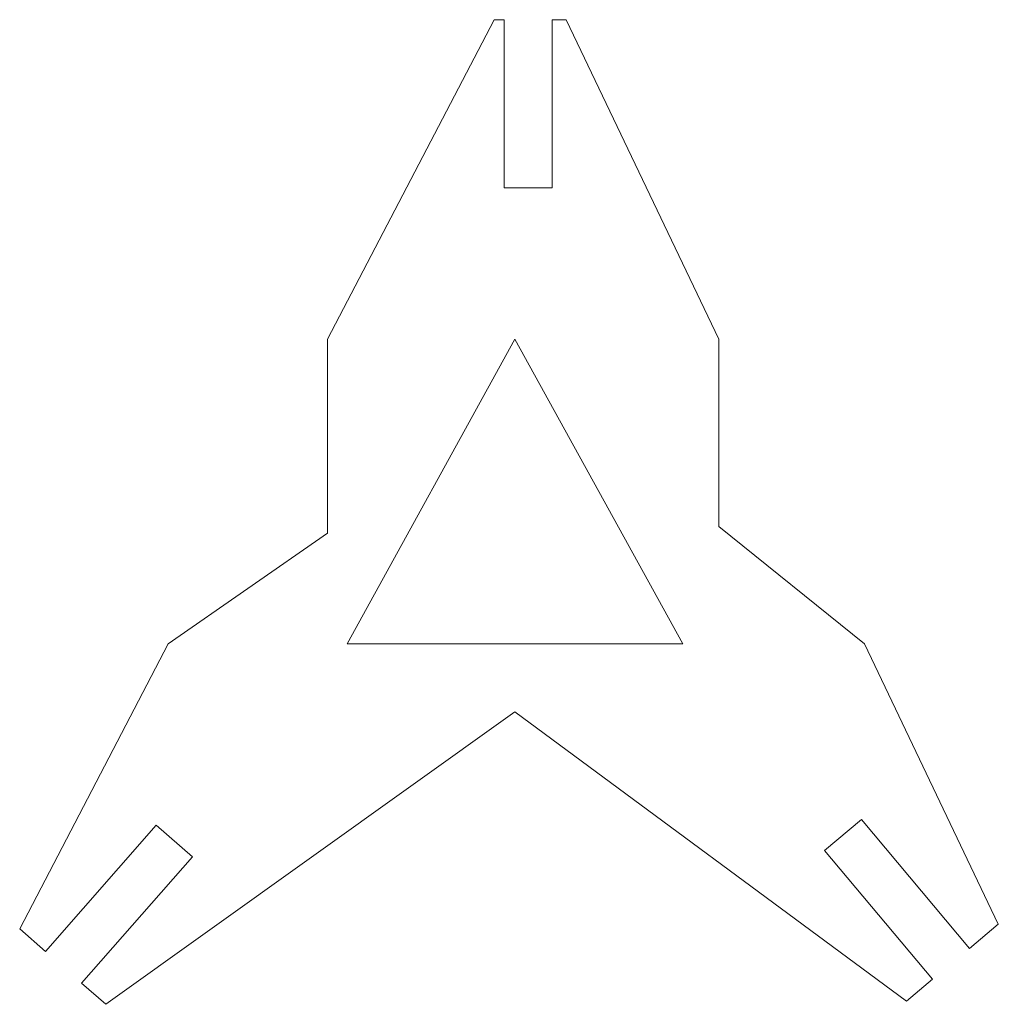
# Model space of a CAD drawing. Header units: inches. Extents: x 0.19 to 1.79, y -1.73 to -0.12.
import ezdxf

# ---------------------------------------------------------------- set-up
doc = ezdxf.new("R2010")
doc.units = ezdxf.units.IN
doc.header["$MEASUREMENT"] = 0

msp = doc.modelspace()

# ---------------------------------------------------------------- linework, layer by layer
at = {"color": 7, "linetype": 'Continuous', "lineweight": 15}
for p, q in [((0.6924, -0.6423), (0.9661, -0.1181)), ((0.9661, -0.1181), (0.9827, -0.1181)), ((0.9827, -0.1181), (0.9827, -0.3937)), ((1.0614, -0.1181), (1.0842, -0.1181)), ((1.0614, -0.1181), (1.0614, -0.3937)), ((1.0842, -0.1181), (1.3347, -0.6423)), ((0.9827, -0.3937), (1.0614, -0.3937)), ((0.6924, -0.9604), (0.6924, -0.6423)), ((1, -0.6423), (0.7247, -1.1422)), ((1.2754, -1.1422), (1, -0.6423)), ((1.3347, -0.6423), (1.3347, -0.9493)), ((1.3347, -0.9493), (1.5736, -1.1422)), ((0.4314, -1.1422), (0.6924, -0.9604)), ((0.1875, -1.6093), (0.4314, -1.1422)), ((0.7247, -1.1422), (1.2754, -1.1422)), ((1.5736, -1.1422), (1.7932, -1.6017)), ((0.3289, -1.7333), (1, -1.2533)), ((1, -1.2533), (1.6427, -1.7279)), ((1.5685, -1.4304), (1.5082, -1.481)), ((1.7457, -1.6416), (1.5685, -1.4304)), ((0.23, -1.6466), (0.4117, -1.4394)), ((0.4709, -1.4913), (0.4117, -1.4394)), ((1.6853, -1.6922), (1.5082, -1.481)), ((0.2892, -1.6985), (0.4709, -1.4913)), ((0.1875, -1.6093), (0.23, -1.6466)), ((1.7457, -1.6416), (1.7932, -1.6017)), ((1.6427, -1.7279), (1.6853, -1.6922)), ((0.2892, -1.6985), (0.3289, -1.7333))]:
    msp.add_line(p, q, dxfattribs=at)

doc.saveas('drawing.dxf')
